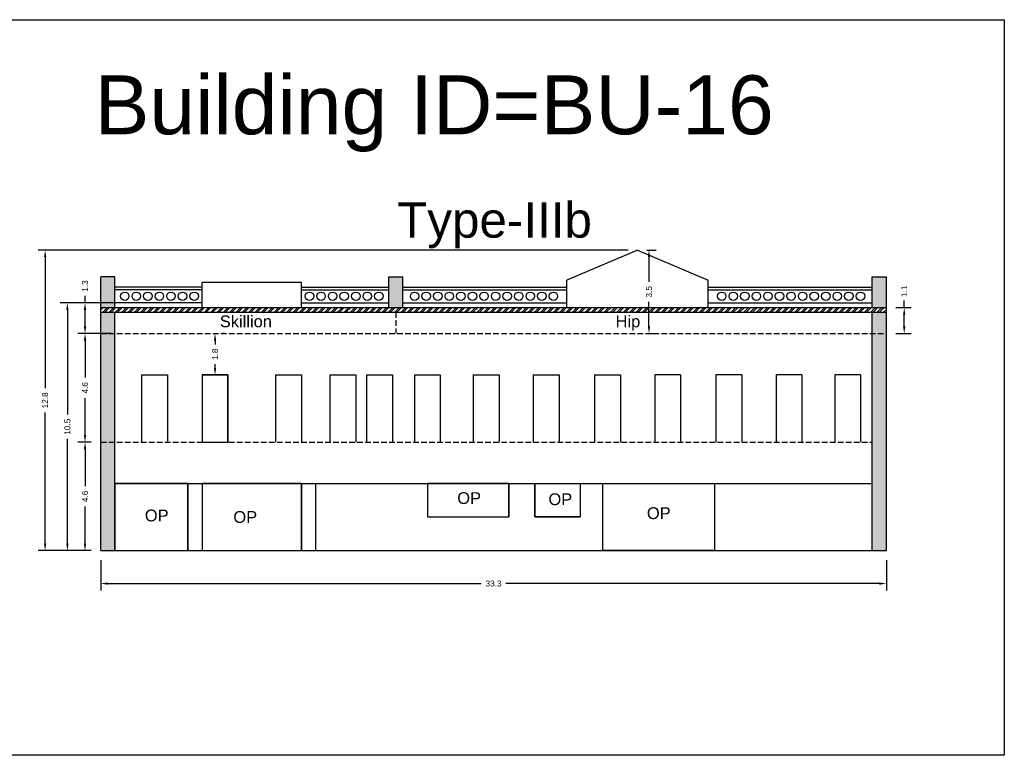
# Model space of a CAD drawing. Header units: metres. Extents: x 3416649 to 3417093, y -6712874 to -6712690.
# Tile 28 of 45: x 3416863 to 3416905, y -6712756 to -6712725. Entities that reach past the tile are written whole.
import ezdxf

# ---------------------------------------------------------------- set-up
doc = ezdxf.new("R2010")
doc.units = ezdxf.units.M
doc.linetypes.add('ACAD_ISO02W100', pattern=[15, 12, -3])
doc.layers.add('Dotted', color=7, linetype='ACAD_ISO02W100', plot=False)
doc.styles.get("Standard").update_dxf_attribs({"font": 'arial.ttf'})
doc.dimstyles.new('ISO-25', dxfattribs={"dimtxt": 0.25, "dimasz": 0.3, "dimexe": 0.3, "dimexo": 0.4, "dimgap": 0.2, "dimtad": 0, "dimdec": 1, "dimdsep": 46, "dimtxsty": 'Standard', "dimcen": 2.5, "dimadec": 0, "dimazin": 0, "dimtfac": 1, "dimtdec": 1, "dimtmove": 0, "dimatfit": 3, "dimfxl": 1, "dimarcsym": 0})

# ---------------------------------------------------------------- blocks, each defined once
blk = doc.blocks.new('*D138')
at = {"color": 0, "lineweight": -2, "transparency": 16777216}
for p, q in [((3416866.674, -6712748.071), (3416866.674, -6712749.37)), ((3416900.014, -6712748.071), (3416900.014, -6712749.37)), ((3416866.974, -6712749.07), (3416882.82, -6712749.07)), ((3416899.714, -6712749.07), (3416883.869, -6712749.07))]:
    blk.add_line(p, q, dxfattribs=at)
at = {"color": 0, "transparency": 16777216}
for points in [[(3416866.974, -6712749.02), (3416866.974, -6712749.12), (3416866.674, -6712749.07)], [(3416899.714, -6712749.02), (3416899.714, -6712749.12), (3416900.014, -6712749.07)]]:
    blk.add_solid(points, dxfattribs=at)
at = {"layer": 'Defpoints', "color": 0, "transparency": 16777216}
for p in [(3416866.674, -6712747.671), (3416900.014, -6712747.671), (3416900.014, -6712749.07)]:
    blk.add_point(p, dxfattribs=at)
at = {"color": 0, "transparency": 16777216, "insert": (3416883.344, -6712749.07), "char_height": 0.25, "attachment_point": 5}
blk.add_mtext('33.3', dxfattribs=at)
blk = doc.blocks.new('*D139')
at = {"color": 0, "lineweight": -2, "transparency": 16777216}
for p, q in [((3416866.274, -6712743.071), (3416865.706, -6712743.071)), ((3416866.006, -6712743.371), (3416866.006, -6712744.938)), ((3416866.006, -6712747.371), (3416866.006, -6712745.803)), ((3416866.274, -6712747.671), (3416865.706, -6712747.671))]:
    blk.add_line(p, q, dxfattribs=at)
at = {"color": 0, "transparency": 16777216}
for points in [[(3416865.956, -6712743.371), (3416866.056, -6712743.371), (3416866.006, -6712743.071)], [(3416865.956, -6712747.371), (3416866.056, -6712747.371), (3416866.006, -6712747.671)]]:
    blk.add_solid(points, dxfattribs=at)
at = {"layer": 'Defpoints', "color": 0, "transparency": 16777216}
for p in [(3416866.006, -6712743.071), (3416866.674, -6712743.071), (3416866.674, -6712747.671)]:
    blk.add_point(p, dxfattribs=at)
at = {"color": 0, "transparency": 16777216, "insert": (3416866.006, -6712745.371), "char_height": 0.25, "attachment_point": 5, "rotation": 90}
blk.add_mtext('4.6', dxfattribs=at)
blk = doc.blocks.new('*D140')
at = {"color": 0, "lineweight": -2, "transparency": 16777216}
for p, q in [((3416866.274, -6712738.461), (3416865.706, -6712738.461)), ((3416866.006, -6712738.761), (3416866.006, -6712740.333)), ((3416866.006, -6712742.771), (3416866.006, -6712741.198)), ((3416866.274, -6712743.071), (3416865.706, -6712743.071))]:
    blk.add_line(p, q, dxfattribs=at)
at = {"color": 0, "transparency": 16777216}
for points in [[(3416865.956, -6712738.761), (3416866.056, -6712738.761), (3416866.006, -6712738.461)], [(3416865.956, -6712742.771), (3416866.056, -6712742.771), (3416866.006, -6712743.071)]]:
    blk.add_solid(points, dxfattribs=at)
at = {"layer": 'Defpoints', "color": 0, "transparency": 16777216}
for p in [(3416866.006, -6712738.461), (3416866.674, -6712738.461), (3416866.674, -6712743.071)]:
    blk.add_point(p, dxfattribs=at)
at = {"color": 0, "transparency": 16777216, "insert": (3416866.006, -6712740.766), "char_height": 0.25, "attachment_point": 5, "rotation": 90}
blk.add_mtext('4.6', dxfattribs=at)
blk = doc.blocks.new('*D141')
at = {"color": 0, "lineweight": -2, "transparency": 16777216}
for p, q in [((3416867.729, -6712737.161), (3416864.958, -6712737.161)), ((3416865.258, -6712737.461), (3416865.258, -6712741.902)), ((3416865.258, -6712747.371), (3416865.258, -6712742.93)), ((3416866.274, -6712747.671), (3416864.958, -6712747.671))]:
    blk.add_line(p, q, dxfattribs=at)
at = {"color": 0, "transparency": 16777216}
for points in [[(3416865.208, -6712737.461), (3416865.308, -6712737.461), (3416865.258, -6712737.161)], [(3416865.208, -6712747.371), (3416865.308, -6712747.371), (3416865.258, -6712747.671)]]:
    blk.add_solid(points, dxfattribs=at)
at = {"layer": 'Defpoints', "color": 0, "transparency": 16777216}
for p in [(3416865.258, -6712737.161), (3416868.129, -6712737.161), (3416866.674, -6712747.671)]:
    blk.add_point(p, dxfattribs=at)
at = {"color": 0, "transparency": 16777216, "insert": (3416865.258, -6712742.416), "char_height": 0.25, "attachment_point": 5, "rotation": 90}
blk.add_mtext('10.5', dxfattribs=at)
blk = doc.blocks.new('*D142')
at = {"color": 0, "lineweight": -2, "transparency": 16777216}
for p, q in [((3416889.054, -6712734.921), (3416864.014, -6712734.921)), ((3416864.314, -6712735.221), (3416864.314, -6712740.783)), ((3416864.314, -6712747.371), (3416864.314, -6712741.809)), ((3416866.274, -6712747.671), (3416864.014, -6712747.671))]:
    blk.add_line(p, q, dxfattribs=at)
at = {"color": 0, "transparency": 16777216}
for points in [[(3416864.264, -6712735.221), (3416864.364, -6712735.221), (3416864.314, -6712734.921)], [(3416864.264, -6712747.371), (3416864.364, -6712747.371), (3416864.314, -6712747.671)]]:
    blk.add_solid(points, dxfattribs=at)
at = {"layer": 'Defpoints', "color": 0, "transparency": 16777216}
for p in [(3416864.314, -6712734.921), (3416889.454, -6712734.921), (3416866.674, -6712747.671)]:
    blk.add_point(p, dxfattribs=at)
at = {"color": 0, "transparency": 16777216, "insert": (3416864.314, -6712741.296), "char_height": 0.25, "attachment_point": 5, "rotation": 90}
blk.add_mtext('12.8', dxfattribs=at)
blk = doc.blocks.new('*D143')
at = {"color": 0, "lineweight": -2, "transparency": 16777216}
for p, q in [((3416866.006, -6712737.161), (3416866.006, -6712736.861)), ((3416867.121, -6712737.161), (3416865.706, -6712737.161)), ((3416866.006, -6712738.161), (3416866.006, -6712737.461)), ((3416867.121, -6712738.461), (3416865.706, -6712738.461))]:
    blk.add_line(p, q, dxfattribs=at)
at = {"color": 0, "transparency": 16777216}
for points in [[(3416865.956, -6712737.461), (3416866.056, -6712737.461), (3416866.006, -6712737.161)], [(3416865.956, -6712738.161), (3416866.056, -6712738.161), (3416866.006, -6712738.461)]]:
    blk.add_solid(points, dxfattribs=at)
at = {"layer": 'Defpoints', "color": 0, "transparency": 16777216}
for p in [(3416866.006, -6712737.161), (3416867.521, -6712737.161), (3416867.521, -6712738.461)]:
    blk.add_point(p, dxfattribs=at)
at = {"color": 0, "transparency": 16777216, "insert": (3416866.006, -6712736.445), "char_height": 0.25, "attachment_point": 5, "rotation": 90}
blk.add_mtext('1.3', dxfattribs=at)
blk = doc.blocks.new('*D144')
at = {"color": 0, "lineweight": -2, "transparency": 16777216}
for p, q in [((3416871.924, -6712738.461), (3416871.824, -6712738.461)), ((3416871.524, -6712738.761), (3416871.524, -6712738.925)), ((3416871.524, -6712739.921), (3416871.524, -6712739.757)), ((3416871.924, -6712740.221), (3416871.824, -6712740.221))]:
    blk.add_line(p, q, dxfattribs=at)
at = {"color": 0, "transparency": 16777216}
for points in [[(3416871.474, -6712738.761), (3416871.574, -6712738.761), (3416871.524, -6712738.461)], [(3416871.474, -6712739.921), (3416871.574, -6712739.921), (3416871.524, -6712740.221)]]:
    blk.add_solid(points, dxfattribs=at)
at = {"layer": 'Defpoints', "color": 0, "transparency": 16777216}
for p in [(3416871.524, -6712738.461), (3416871.524, -6712738.461), (3416871.524, -6712740.221)]:
    blk.add_point(p, dxfattribs=at)
at = {"color": 0, "transparency": 16777216, "insert": (3416871.524, -6712739.341), "char_height": 0.25, "attachment_point": 5, "rotation": 90}
blk.add_mtext('1.8', dxfattribs=at)
blk = doc.blocks.new('*D145')
at = {"color": 0, "lineweight": -2, "transparency": 16777216}
for p, q in [((3416889.854, -6712734.921), (3416890.24, -6712734.921)), ((3416889.94, -6712735.221), (3416889.94, -6712736.262)), ((3416889.94, -6712738.161), (3416889.94, -6712737.119)), ((3416889.854, -6712738.461), (3416890.24, -6712738.461))]:
    blk.add_line(p, q, dxfattribs=at)
at = {"color": 0, "transparency": 16777216}
for points in [[(3416889.89, -6712735.221), (3416889.99, -6712735.221), (3416889.94, -6712734.921)], [(3416889.89, -6712738.161), (3416889.99, -6712738.161), (3416889.94, -6712738.461)]]:
    blk.add_solid(points, dxfattribs=at)
at = {"layer": 'Defpoints', "color": 0, "transparency": 16777216}
for p in [(3416889.454, -6712734.921), (3416889.454, -6712738.461), (3416889.94, -6712738.461)]:
    blk.add_point(p, dxfattribs=at)
at = {"color": 0, "transparency": 16777216, "insert": (3416889.94, -6712736.691), "char_height": 0.25, "attachment_point": 5, "rotation": 90}
blk.add_mtext('3.5', dxfattribs=at)
blk = doc.blocks.new('*D146')
at = {"color": 0, "lineweight": -2, "transparency": 16777216}
for p, q in [((3416900.771, -6712737.361), (3416900.771, -6712737.061)), ((3416900.414, -6712737.361), (3416901.071, -6712737.361)), ((3416900.771, -6712738.161), (3416900.771, -6712737.661)), ((3416900.414, -6712738.461), (3416901.071, -6712738.461))]:
    blk.add_line(p, q, dxfattribs=at)
at = {"color": 0, "transparency": 16777216}
for points in [[(3416900.721, -6712737.661), (3416900.821, -6712737.661), (3416900.771, -6712737.361)], [(3416900.721, -6712738.161), (3416900.821, -6712738.161), (3416900.771, -6712738.461)]]:
    blk.add_solid(points, dxfattribs=at)
at = {"layer": 'Defpoints', "color": 0, "transparency": 16777216}
for p in [(3416900.014, -6712737.361), (3416900.771, -6712737.361), (3416900.014, -6712738.461)]:
    blk.add_point(p, dxfattribs=at)
at = {"color": 0, "transparency": 16777216, "insert": (3416900.771, -6712736.669), "char_height": 0.25, "attachment_point": 5, "rotation": 90}
blk.add_mtext('1.1', dxfattribs=at)

msp = doc.modelspace()

# ---------------------------------------------------------------- hatches: boundary and pattern name
h = msp.add_hatch(color=256)
h.dxf.hatch_style = 1
h.paths.add_polyline_path([(3416867.274, -6712736.051), (3416866.674, -6712736.051), (3416866.674, -6712737.361), (3416867.274, -6712737.361)])
h.paths.add_polyline_path([(3416867.274, -6712737.561), (3416866.674, -6712737.561), (3416866.674, -6712738.461), (3416867.274, -6712738.461)])
h.paths.add_polyline_path([(3416867.274, -6712738.461), (3416866.674, -6712738.461), (3416866.674, -6712743.071), (3416867.274, -6712743.071)])
h.paths.add_polyline_path([(3416867.274, -6712743.071), (3416866.674, -6712743.071), (3416866.674, -6712747.671), (3416867.274, -6712747.671)])
h.paths.add_polyline_path([(3416900.014, -6712736.051), (3416899.414, -6712736.051), (3416899.414, -6712737.361), (3416900.014, -6712737.361)])
h.paths.add_polyline_path([(3416900.014, -6712737.561), (3416899.414, -6712737.561), (3416899.414, -6712738.461), (3416900.014, -6712738.461)])
h.paths.add_polyline_path([(3416900.014, -6712738.461), (3416899.414, -6712738.461), (3416899.414, -6712747.671), (3416900.014, -6712747.671)])
h = msp.add_hatch(color=256)
h.dxf.hatch_style = 1
h.paths.add_polyline_path([(3416879.494, -6712736.051), (3416878.894, -6712736.051), (3416878.894, -6712737.361), (3416879.494, -6712737.361)])
h = msp.add_hatch()
h.set_pattern_fill('ANSI32', color=256, scale=0.02)
h.set_pattern_definition([(45, (-31.63505, 1.89458), (-0.134703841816, 0.134703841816), []), (45, (-31.54525, 1.89458), (-0.134703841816, 0.134703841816), [])])
h.paths.add_polyline_path([(3416866.674, -6712737.361), (3416866.674, -6712737.561), (3416900.014, -6712737.561), (3416900.014, -6712737.361)])

# ---------------------------------------------------------------- linework, layer by layer
for points in [[(3416856.358, -6712725.146), (3416905.019, -6712725.146), (3416905.019, -6712756.357), (3416856.358, -6712756.357)], [(3416872.074, -6712740.221), (3416870.974, -6712740.221), (3416870.974, -6712743.071), (3416872.074, -6712743.071)], [(3416870.374, -6712744.821), (3416867.274, -6712744.821), (3416867.274, -6712747.671), (3416870.374, -6712747.671)], [(3416875.194, -6712744.821), (3416870.974, -6712744.821), (3416870.974, -6712747.671), (3416875.194, -6712747.671)], [(3416883.994, -6712744.821), (3416880.544, -6712744.821), (3416880.544, -6712746.241), (3416883.994, -6712746.241)], [(3416885.099, -6712744.821), (3416887.02, -6712744.821), (3416887.02, -6712746.241), (3416885.099, -6712746.241)], [(3416887.976, -6712744.821), (3416892.72, -6712744.821), (3416892.72, -6712747.671), (3416887.976, -6712747.671)]]:
    msp.add_lwpolyline(points, close=True)
for points in [[(3416889.454, -6712734.921), (3416886.454, -6712736.201)], [(3416889.454, -6712734.921), (3416892.454, -6712736.201)], [(3416866.674, -6712747.671), (3416866.674, -6712736.051)], [(3416867.274, -6712736.051), (3416866.674, -6712736.051)], [(3416867.274, -6712737.361), (3416867.274, -6712736.051)], [(3416878.894, -6712736.051), (3416879.494, -6712736.051)], [(3416878.894, -6712737.361), (3416878.894, -6712736.051)], [(3416879.494, -6712737.361), (3416879.494, -6712736.051)], [(3416899.414, -6712736.051), (3416900.014, -6712736.051)], [(3416899.414, -6712737.361), (3416899.414, -6712736.051)], [(3416900.014, -6712747.671), (3416900.014, -6712736.051)], [(3416870.974, -6712736.501), (3416867.274, -6712736.501)], [(3416870.974, -6712737.361), (3416870.974, -6712736.301)], [(3416875.194, -6712736.301), (3416870.974, -6712736.301)], [(3416875.194, -6712737.361), (3416875.194, -6712736.301)], [(3416875.194, -6712736.501), (3416878.894, -6712736.501)], [(3416879.494, -6712736.501), (3416886.454, -6712736.501)], [(3416886.454, -6712736.501), (3416886.454, -6712736.201)], [(3416886.454, -6712737.361), (3416886.454, -6712736.501)], [(3416892.454, -6712737.361), (3416892.454, -6712736.201)], [(3416892.454, -6712736.501), (3416899.414, -6712736.501)], [(3416870.974, -6712736.601), (3416867.274, -6712736.601)], [(3416875.194, -6712736.601), (3416878.894, -6712736.601)], [(3416879.494, -6712736.601), (3416886.454, -6712736.601)], [(3416892.454, -6712736.601), (3416899.414, -6712736.601)], [(3416870.974, -6712737.161), (3416867.274, -6712737.161)], [(3416875.194, -6712737.161), (3416878.894, -6712737.161)], [(3416879.494, -6712737.161), (3416886.454, -6712737.161)], [(3416892.454, -6712737.161), (3416899.414, -6712737.161)], [(3416866.674, -6712737.361), (3416900.014, -6712737.361)], [(3416866.674, -6712737.561), (3416900.014, -6712737.561)], [(3416867.274, -6712747.671), (3416867.274, -6712737.561)], [(3416899.414, -6712747.671), (3416899.414, -6712737.561)], [(3416868.406, -6712740.221), (3416869.506, -6712740.221)], [(3416868.406, -6712740.221), (3416868.406, -6712743.071)], [(3416869.506, -6712740.221), (3416869.506, -6712743.071)], [(3416870.974, -6712740.221), (3416870.974, -6712743.071)], [(3416870.974, -6712740.221), (3416872.074, -6712740.221)], [(3416872.074, -6712740.221), (3416872.074, -6712743.071)], [(3416874.094, -6712740.221), (3416874.094, -6712743.071)], [(3416874.094, -6712740.221), (3416875.194, -6712740.221)], [(3416875.194, -6712740.221), (3416875.194, -6712743.071)], [(3416876.402, -6712740.221), (3416877.502, -6712740.221)], [(3416876.402, -6712740.221), (3416876.402, -6712743.071)], [(3416877.502, -6712740.221), (3416877.502, -6712743.071)], [(3416877.955, -6712740.221), (3416879.055, -6712740.221)], [(3416877.955, -6712740.221), (3416877.955, -6712743.071)], [(3416879.055, -6712740.221), (3416879.055, -6712743.071)], [(3416879.985, -6712740.221), (3416881.085, -6712740.221)], [(3416879.985, -6712740.221), (3416879.985, -6712743.071)], [(3416881.085, -6712740.221), (3416881.085, -6712743.071)], [(3416882.475, -6712740.221), (3416882.475, -6712743.071)], [(3416882.475, -6712740.221), (3416883.575, -6712740.221)], [(3416883.575, -6712740.221), (3416883.575, -6712743.071)], [(3416885.025, -6712740.221), (3416885.025, -6712743.071)], [(3416885.025, -6712740.221), (3416886.125, -6712740.221)], [(3416886.125, -6712740.221), (3416886.125, -6712743.071)], [(3416887.625, -6712740.221), (3416887.625, -6712743.071)], [(3416887.625, -6712740.221), (3416888.725, -6712740.221)], [(3416888.725, -6712740.221), (3416888.725, -6712743.071)], [(3416891.283, -6712740.221), (3416890.183, -6712740.221)], [(3416890.183, -6712740.221), (3416890.183, -6712743.071)], [(3416891.283, -6712740.221), (3416891.283, -6712743.071)], [(3416893.883, -6712740.221), (3416892.783, -6712740.221)], [(3416892.783, -6712740.221), (3416892.783, -6712743.071)], [(3416893.883, -6712740.221), (3416893.883, -6712743.071)], [(3416896.433, -6712740.221), (3416895.333, -6712740.221)], [(3416895.333, -6712740.221), (3416895.333, -6712743.071)], [(3416896.433, -6712740.221), (3416896.433, -6712743.071)], [(3416898.923, -6712740.221), (3416897.823, -6712740.221)], [(3416897.823, -6712740.221), (3416897.823, -6712743.071)], [(3416898.923, -6712740.221), (3416898.923, -6712743.071)], [(3416867.274, -6712744.821), (3416899.414, -6712744.821)], [(3416870.374, -6712744.821), (3416870.374, -6712747.671)], [(3416870.974, -6712744.821), (3416870.974, -6712747.671)], [(3416875.194, -6712744.821), (3416875.194, -6712747.671)], [(3416875.794, -6712744.821), (3416875.794, -6712747.671)], [(3416880.544, -6712744.821), (3416880.544, -6712746.241)], [(3416883.994, -6712744.821), (3416883.994, -6712746.241)], [(3416885.099, -6712744.821), (3416885.099, -6712746.241)], [(3416887.02, -6712744.821), (3416887.02, -6712746.241)], [(3416880.544, -6712746.241), (3416883.994, -6712746.241)], [(3416885.099, -6712746.241), (3416887.02, -6712746.241)], [(3416866.674, -6712747.671), (3416900.014, -6712747.671)]]:
    msp.add_lwpolyline(points)
for centre in [(3416867.691, -6712736.881), (3416868.182, -6712736.881), (3416868.673, -6712736.881), (3416869.164, -6712736.881), (3416869.654, -6712736.881), (3416870.145, -6712736.881), (3416870.636, -6712736.881), (3416875.532, -6712736.881), (3416876.023, -6712736.881), (3416876.514, -6712736.881), (3416877.005, -6712736.881), (3416877.496, -6712736.881), (3416877.986, -6712736.881), (3416878.477, -6712736.881), (3416879.994, -6712736.881), (3416880.485, -6712736.881), (3416880.976, -6712736.881), (3416881.467, -6712736.881), (3416881.957, -6712736.881), (3416882.448, -6712736.881), (3416882.939, -6712736.881), (3416883.43, -6712736.881), (3416883.92, -6712736.881), (3416884.411, -6712736.881), (3416884.902, -6712736.881), (3416885.393, -6712736.881), (3416885.883, -6712736.881), (3416893.025, -6712736.881), (3416893.516, -6712736.881), (3416894.006, -6712736.881), (3416894.497, -6712736.881), (3416894.988, -6712736.881), (3416895.479, -6712736.881), (3416895.969, -6712736.881), (3416896.46, -6712736.881), (3416896.951, -6712736.881), (3416897.442, -6712736.881), (3416897.932, -6712736.881), (3416898.423, -6712736.881), (3416898.914, -6712736.881)]:
    msp.add_circle(centre, 0.18)
at = {"layer": 'Dotted', "ltscale": 0.02}
for points in [[(3416879.194, -6712737.561), (3416879.194, -6712738.461)], [(3416866.674, -6712738.461), (3416900.014, -6712738.461)], [(3416866.674, -6712743.071), (3416899.414, -6712743.071)]]:
    msp.add_lwpolyline(points, dxfattribs=at)

# ---------------------------------------------------------------- texts
at = {"attachment_point": 1}
for s, width, heights, insert, char_height in [('Building ID=BU-16', 67.86454, [0.517], (3416866.409, -6712727.506), 2.5), ('Type-IIIb', 9.99112, [0.517], (3416879.252, -6712732.893), 1.5), ('Skillion', 1.17554, [0], (3416871.726, -6712737.695), 0.5), ('Hip', 1.17554, [0], (3416888.523, -6712737.695), 0.5), ('OP', 1.17554, [0], (3416881.804, -6712745.194), 0.5), ('OP', 1.17554, [0], (3416885.674, -6712745.242), 0.5), ('OP', 1.17554, [0], (3416868.544, -6712745.931), 0.5), ('OP', 1.17554, [0], (3416872.302, -6712745.995), 0.5), ('OP', 1.17554, [0], (3416889.851, -6712745.833), 0.5)]:
    msp.add_mtext_dynamic_manual_height_columns(s, width=width, gutter_width=12.5, heights=heights, dxfattribs=dict(at, insert=insert, char_height=char_height))

# ---------------------------------------------------------------- dimensions: what is measured, and where the dimension line sits
for base, p1, p2, picture, middle in [((3416864.31361223, -6712734.920905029), (3416866.674166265, -6712747.670905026), (3416889.454166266, -6712734.920905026), '*D142', (3416864.313612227, -6712741.295905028)), ((3416889.94, -6712738.461), (3416889.454, -6712734.921), (3416889.454, -6712738.461), '*D145', (3416889.94, -6712736.691)), ((3416866.006, -6712737.161), (3416867.521, -6712738.461), (3416867.521, -6712737.161), '*D143', (3416866.006, -6712736.445)), ((3416900.771, -6712737.361), (3416900.014, -6712738.461), (3416900.014, -6712737.361), '*D146', (3416900.771, -6712736.669)), ((3416865.258, -6712737.161), (3416866.674, -6712747.671), (3416868.129, -6712737.161), '*D141', (3416865.258, -6712742.416)), ((3416866.006, -6712738.461), (3416866.674, -6712743.071), (3416866.674, -6712738.461), '*D140', (3416866.006, -6712740.766)), ((3416866.006, -6712743.071), (3416866.674, -6712747.671), (3416866.674, -6712743.071), '*D139', (3416866.006, -6712745.371))]:
    dim = msp.add_linear_dim(base=base, p1=p1, p2=p2, angle=90, dimstyle='ISO-25')
    dim.commit()
    dim.dimension.update_dxf_attribs({"geometry": picture, "text_midpoint": middle})
dim = msp.add_linear_dim(base=(3416871.524, -6712738.461), p1=(3416871.524, -6712740.221), p2=(3416871.524, -6712738.461), angle=90, dimstyle='ISO-25')
dim.commit()
dim.dimension.update_dxf_attribs({"geometry": '*D144', "text_midpoint": (3416871.524, -6712739.341), "dimtype": 160})
dim = msp.add_linear_dim(base=(3416900.014, -6712749.07), p1=(3416866.674, -6712747.671), p2=(3416900.014, -6712747.671), dimstyle='ISO-25')
dim.commit()
dim.dimension.update_dxf_attribs({"geometry": '*D138', "text_midpoint": (3416883.344, -6712749.07)})

doc.saveas('drawing.dxf')
